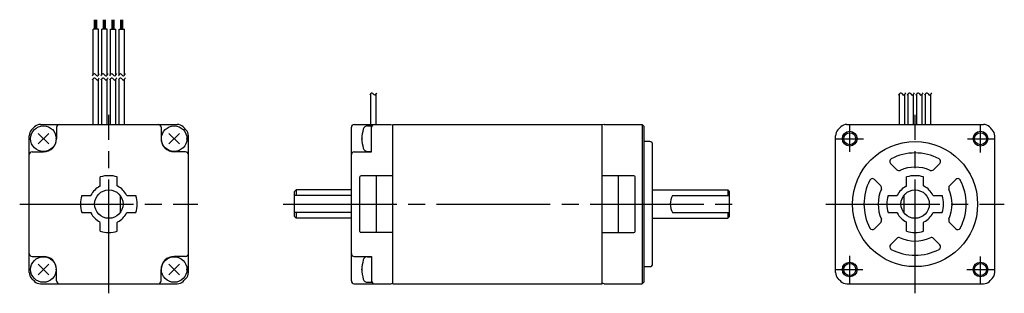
# Model space of a CAD drawing. Extents: x -99 to 74, y -51 to -3.
import ezdxf

# ---------------------------------------------------------------- set-up
doc = ezdxf.new("R2010")
doc.units = 0
doc.header["$MEASUREMENT"] = 0
doc.header["$PDSIZE"] = -0.5
doc.linetypes.add('CENTER', pattern=[27, 20, -2, 3, -2])
doc.layers.get('0').update_dxf_attribs({"linetype": 'CONTINUOUS'})

# ---------------------------------------------------------------- blocks, each defined once
blk = doc.blocks.new('A$C1562716E')
for p, q in [((16.36, 49.59), (16.36, 51.28)), ((16.55, 49.59), (16.55, 51.28)), ((16.74, 49.59), (16.74, 51.28)), ((17.89, 49.59), (17.89, 51.28)), ((18.08, 49.59), (18.08, 51.28)), ((18.27, 49.59), (18.27, 51.28)), ((19.43, 49.59), (19.43, 51.28)), ((19.62, 49.59), (19.62, 51.28)), ((19.81, 49.59), (19.81, 51.28)), ((20.96, 49.59), (20.96, 51.28)), ((21.15, 49.59), (21.15, 51.28)), ((21.34, 49.59), (21.34, 51.28)), ((16.08, 41.59), (16.08, 49.59)), ((17.02, 49.59), (16.08, 49.59)), ((17.02, 41.52), (17.02, 49.59)), ((17.61, 41.59), (17.61, 49.59)), ((18.55, 49.59), (17.61, 49.59)), ((18.55, 41.52), (18.55, 49.59)), ((19.14, 41.59), (19.14, 49.59)), ((19.14, 49.59), (20.08, 49.59)), ((20.08, 41.52), (20.08, 49.59)), ((20.67, 41.59), (20.67, 49.59)), ((20.67, 49.59), (21.61, 49.59)), ((21.61, 41.52), (21.61, 49.59)), ((16.08, 32.85), (16.08, 40.88)), ((17.02, 32.85), (17.02, 40.81)), ((17.61, 32.85), (17.61, 40.88)), ((18.55, 32.85), (18.55, 40.81)), ((19.14, 32.85), (19.14, 40.88)), ((20.08, 32.85), (20.08, 40.81)), ((20.67, 32.85), (20.67, 40.88)), ((21.61, 32.85), (21.61, 40.81)), ((64.96, 32.85), (64.96, 38.32)), ((65.9, 32.85), (65.9, 38.24)), ((157.95, 32.85), (157.95, 38.23)), ((158.89, 32.85), (158.89, 38.16)), ((159.48, 32.85), (159.48, 38.23)), ((160.42, 32.85), (160.42, 38.16)), ((161.01, 32.85), (161.01, 38.23)), ((161.95, 32.85), (161.95, 38.16)), ((162.54, 32.85), (162.54, 38.23)), ((163.48, 32.85), (163.48, 38.16)), ((6.43, 31.27), (8.27, 29.43)), ((6.43, 29.43), (8.27, 31.27)), ((6.82, 32.85), (30.88, 32.85)), ((9.65, 32.35), (9.65, 30.35)), ((28.05, 32.35), (28.05, 30.35)), ((29.43, 31.27), (31.27, 29.43)), ((29.43, 29.43), (31.27, 31.27)), ((61.53, 5.35), (61.53, 32.35)), ((62.03, 32.85), (68.48, 32.85)), ((64.39, 32.6), (65.08, 32.6)), ((65.08, 28.1), (65.08, 32.6)), ((65.08, 28.05), (65.08, 32.35)), ((68.48, 32.85), (68.83, 32.76)), ((68.83, 32.85), (105.63, 32.85)), ((68.83, 4.85), (68.83, 32.85)), ((105.63, 4.85), (105.63, 32.85)), ((105.98, 32.85), (105.63, 32.76)), ((105.98, 32.85), (112.68, 32.85)), ((113.03, 32.5), (112.68, 32.85)), ((112.68, 32.85), (112.68, 4.85)), ((113.03, 5.2), (113.03, 32.5)), ((148.68, 32.85), (172.75, 32.85)), ((4.85, 6.82), (4.85, 30.88)), ((32.85, 6.82), (32.85, 30.88)), ((114.03, 29.85), (113.03, 29.85)), ((146.71, 6.82), (146.71, 30.88)), ((174.71, 6.82), (174.71, 30.88)), ((5.35, 28.05), (7.35, 28.05)), ((32.35, 28.05), (30.35, 28.05)), ((62.03, 28.05), (65.08, 28.05)), ((64.39, 28.1), (65.08, 28.1)), ((114.53, 8.35), (114.53, 29.35)), ((156.38, 26.01), (157.51, 24.89)), ((163.92, 24.89), (165.04, 26.01)), ((17.35, 22.07), (17.35, 23.62)), ((20.35, 22.07), (20.35, 23.62)), ((63.03, 14.05), (63.03, 23.65)), ((68.83, 23.85), (63.23, 23.85)), ((65.93, 13.85), (65.93, 23.85)), ((111.23, 23.85), (105.63, 23.85)), ((108.53, 13.85), (108.53, 23.85)), ((111.43, 14.05), (111.43, 23.65)), ((153.56, 23.18), (154.68, 22.06)), ((159.21, 22.07), (159.21, 23.62)), ((162.21, 22.07), (162.21, 23.62)), ((166.75, 22.06), (167.87, 23.18)), ((51.83, 21.35), (51.53, 21.05)), ((51.53, 16.65), (51.53, 21.05)), ((61.53, 21.35), (51.83, 21.35)), ((51.83, 21.35), (51.83, 20.35)), ((114.53, 21.35), (127.73, 21.35)), ((127.73, 21.35), (128.03, 21.05)), ((127.73, 21.35), (127.73, 20.35)), ((128.03, 16.65), (128.03, 21.05)), ((14.08, 20.35), (15.63, 20.35)), ((20.85, 20.35), (20.85, 17.35)), ((22.07, 20.35), (23.62, 20.35)), ((61.53, 20.35), (51.53, 20.35)), ((118.03, 20.35), (128.03, 20.35)), ((155.94, 20.35), (157.49, 20.35)), ((158.71, 20.35), (158.71, 17.35)), ((163.94, 20.35), (165.48, 20.35)), ((14.08, 17.35), (15.63, 17.35)), ((22.07, 17.35), (23.62, 17.35)), ((61.53, 17.35), (51.53, 17.35)), ((51.83, 17.35), (51.83, 16.35)), ((118.03, 17.35), (128.03, 17.35)), ((127.73, 17.35), (127.73, 16.35)), ((155.94, 17.35), (157.49, 17.35)), ((163.94, 17.35), (165.48, 17.35)), ((17.35, 14.08), (17.35, 15.63)), ((20.35, 14.08), (20.35, 15.63)), ((51.53, 16.65), (51.83, 16.35)), ((61.53, 16.35), (51.83, 16.35)), ((114.53, 16.35), (127.73, 16.35)), ((128.03, 16.65), (127.73, 16.35)), ((153.56, 14.52), (154.68, 15.64)), ((159.21, 14.08), (159.21, 15.63)), ((162.21, 14.08), (162.21, 15.63)), ((166.75, 15.64), (167.87, 14.52)), ((68.83, 13.85), (63.23, 13.85)), ((105.63, 13.85), (111.23, 13.85)), ((156.38, 11.69), (157.51, 12.81)), ((163.92, 12.81), (165.04, 11.69)), ((5.35, 9.65), (7.35, 9.65)), ((32.35, 9.65), (30.35, 9.65)), ((62.03, 9.65), (65.08, 9.65)), ((64.39, 9.6), (65.08, 9.6)), ((65.08, 9.65), (65.08, 5.35)), ((65.08, 9.6), (65.08, 5.1)), ((6.43, 8.27), (8.27, 6.43)), ((6.43, 6.43), (8.27, 8.27)), ((9.65, 5.35), (9.65, 7.35)), ((28.05, 5.35), (28.05, 7.35)), ((29.43, 8.27), (31.27, 6.43)), ((29.43, 6.43), (31.27, 8.27)), ((113.03, 7.85), (114.03, 7.85)), ((113.03, 5.2), (112.68, 4.85)), ((6.82, 4.85), (30.88, 4.85)), ((62.03, 4.85), (68.48, 4.85)), ((64.39, 5.1), (65.08, 5.1)), ((68.48, 4.85), (68.83, 4.94)), ((68.83, 4.85), (105.63, 4.85)), ((105.98, 4.85), (105.63, 4.94)), ((105.98, 4.85), (112.68, 4.85)), ((148.68, 4.85), (172.75, 4.85))]:
    blk.add_line(p, q)
at = {"linetype": 'CENTER'}
for p, q in [((18.85, 3.17), (18.85, 34.53)), ((149.21, 28.06), (149.21, 32.93)), ((160.71, 3.17), (160.71, 34.53)), ((172.21, 27.95), (172.21, 32.77)), ((146.79, 30.35), (151.61, 30.35)), ((169.93, 30.35), (174.8, 30.35)), ((3.17, 18.85), (34.53, 18.85)), ((49.53, 18.85), (130.03, 18.85)), ((145.03, 18.85), (176.4, 18.85)), ((149.21, 4.93), (149.21, 9.75)), ((172.21, 4.77), (172.21, 9.64)), ((146.63, 7.35), (151.5, 7.35)), ((169.82, 7.35), (174.63, 7.35))]:
    blk.add_line(p, q, dxfattribs=at)
for centre, radius in [((7.35, 30.35), 2.25), ((30.35, 30.35), 2.25), ((149.21, 30.35), 1.3), ((149.21, 30.35), 1.06), ((172.21, 30.35), 1.3), ((172.21, 30.35), 1.06), ((160.71, 18.85), 11), ((18.85, 18.85), 2.5), ((160.71, 18.85), 2.5), ((7.35, 7.35), 2.25), ((30.35, 7.35), 2.25), ((149.21, 7.35), 1.3), ((149.21, 7.35), 1.06), ((172.21, 7.35), 1.3), ((172.21, 7.35), 1.06)]:
    blk.add_circle(centre, radius)
for centre, radius, start, end in [((6.35, 30.88), 1.5, 136.0926, 180), ((18.85, 18.85), 18.85, 133.9086, 136.0926), ((6.82, 31.35), 1.5, 90, 133.9086), ((10.15, 32.35), 0.5, 90, 180), ((27.55, 32.35), 0.5, 0, 90), ((30.88, 31.35), 1.5, 46.0914, 90), ((18.85, 18.85), 18.85, 43.9078, 46.0914), ((31.35, 30.88), 1.5, 0, 43.9078), ((62.03, 32.35), 0.5, 90, 180), ((69.38, 30.35), 6, 163.8084, 196.1915), ((64.39, 31.8), 0.8, 89.9988, 163.8072), ((65.58, 32.35), 0.5, 90, 180), ((148.21, 30.88), 1.5, 136.0926, 180), ((160.71, 18.85), 18.85, 133.9086, 136.0926), ((148.68, 31.35), 1.5, 90, 133.9086), ((172.75, 31.35), 1.5, 46.0914, 90), ((160.71, 18.85), 18.85, 43.9074, 46.0914), ((173.21, 30.88), 1.5, 0, 43.9074), ((7.35, 30.35), 2.3, 270, 0), ((30.35, 30.35), 2.3, 180, 270), ((114.03, 29.35), 0.5, 0, 90), ((5.35, 27.55), 0.5, 90, 180), ((32.35, 27.55), 0.5, 0, 90), ((62.03, 27.55), 0.5, 90, 180), ((64.39, 28.9), 0.8, 196.1927, 270.001), ((160.71, 18.85), 9, 62.1047, 117.8953), ((156.74, 26.36), 0.5, 117.8948, 224.9999), ((164.69, 26.36), 0.5, 314.9998, 62.105), ((157.86, 25.24), 0.5, 225, 294.0747), ((160.71, 18.85), 6.5, 65.9248, 114.0751), ((163.57, 25.24), 0.5, 245.9251, 314.9998), ((18.85, 18.85), 5, 72.5423, 107.4576), ((63.23, 23.65), 0.2, 90, 180), ((111.23, 23.65), 0.2, 0, 90), ((160.71, 18.85), 9, 152.1046, 207.8953), ((153.2, 22.83), 0.5, 45, 152.1051), ((160.71, 18.85), 5, 72.5423, 107.4576), ((168.23, 22.83), 0.5, 27.8949, 134.9999), ((160.71, 18.85), 9, 332.1045, 27.8953), ((18.85, 18.85), 3.5, 116.3878, 153.6123), ((17.25, 22.07), 0.1, 296.386, 0), ((20.45, 22.07), 0.1, 179.9999, 243.6138), ((18.85, 18.85), 3.5, 26.3878, 63.6122), ((160.71, 18.85), 6.5, 155.9249, 204.0751), ((154.32, 21.71), 0.5, 335.9251, 45), ((160.71, 18.85), 3.5, 116.3878, 153.6123), ((159.11, 22.07), 0.1, 296.386, 0), ((162.31, 22.07), 0.1, 179.9999, 243.6138), ((160.71, 18.85), 3.5, 26.3878, 63.6122), ((167.11, 21.71), 0.5, 134.9999, 204.0748), ((160.71, 18.85), 6.5, 335.9248, 24.0752), ((18.85, 18.85), 5, 162.5424, 197.4576), ((15.63, 20.45), 0.1, 270, 333.6128), ((22.07, 20.45), 0.1, 206.3891, 270), ((18.85, 18.85), 5, 342.5422, 17.4576), ((120.63, 18.85), 3, 150, 210), ((160.71, 18.85), 5, 162.5424, 197.4576), ((157.49, 20.45), 0.1, 270, 333.6128), ((163.94, 20.45), 0.1, 206.3891, 270), ((160.71, 18.85), 5, 342.5422, 17.4576), ((15.63, 17.25), 0.1, 26.3891, 90), ((22.07, 17.25), 0.1, 90, 153.6128), ((157.49, 17.25), 0.1, 26.3891, 90), ((163.94, 17.25), 0.1, 90, 153.6128), ((18.85, 18.85), 3.5, 206.3878, 243.6123), ((20.45, 15.63), 0.1, 116.3862, 180), ((20.45, 15.63), 0.1, 116.3861, 179.9999), ((18.85, 18.85), 3.5, 296.3879, 333.6121), ((154.32, 15.99), 0.5, 314.9998, 24.0749), ((160.71, 18.85), 3.5, 206.3878, 243.6123), ((159.11, 15.63), 0.1, 0, 63.6138), ((162.31, 15.63), 0.1, 116.3861, 179.9999), ((160.71, 18.85), 3.5, 296.3879, 333.6121), ((167.11, 15.99), 0.5, 155.9251, 225), ((18.85, 18.85), 5, 252.5424, 287.4575), ((63.23, 14.05), 0.2, 180, 270), ((111.23, 14.05), 0.2, 270, 0), ((153.2, 14.87), 0.5, 207.8949, 314.9998), ((160.71, 18.85), 5, 252.5424, 287.4575), ((168.23, 14.87), 0.5, 225, 332.105), ((157.86, 12.46), 0.5, 65.9251, 134.9999), ((160.71, 18.85), 6.5, 245.9248, 294.0749), ((163.57, 12.46), 0.5, 45, 114.0749), ((156.74, 11.34), 0.5, 134.9999, 242.1051), ((160.71, 18.85), 9, 242.1047, 297.8953), ((164.69, 11.34), 0.5, 297.8948, 45), ((5.35, 10.15), 0.5, 180, 270), ((7.35, 7.35), 2.3, 0, 90), ((30.35, 7.35), 2.3, 90, 180), ((32.35, 10.15), 0.5, 270, 0), ((62.03, 10.15), 0.5, 180, 270), ((69.38, 7.35), 6, 163.8085, 196.1916), ((64.39, 8.8), 0.8, 89.999, 163.8073), ((114.03, 8.35), 0.5, 269.9998, 0), ((6.35, 6.82), 1.5, 180, 223.9074), ((18.85, 18.85), 18.85, 223.9074, 226.0926), ((6.82, 6.35), 1.5, 226.0926, 270), ((10.15, 5.35), 0.5, 180, 270), ((27.55, 5.35), 0.5, 270, 0), ((30.88, 6.35), 1.5, 270, 313.9074), ((18.85, 18.85), 18.85, 313.9074, 316.0922), ((31.35, 6.82), 1.5, 316.0922, 0), ((62.03, 5.35), 0.5, 180, 270.0005), ((64.39, 5.9), 0.8, 196.1928, 270.0012), ((65.58, 5.35), 0.5, 180, 270.0005), ((148.21, 6.82), 1.5, 180, 223.9074), ((160.71, 18.85), 18.85, 223.9074, 226.0926), ((148.68, 6.35), 1.5, 226.0926, 270), ((172.75, 6.35), 1.5, 270, 313.9074), ((160.71, 18.85), 18.85, 313.9074, 316.0926), ((173.21, 6.82), 1.5, 316.0926, 0)]:
    blk.add_arc(centre, radius, start, end)
for points in [[(15.98, 41.4), (16.08, 41.6), (16.32, 42.06), (16.82, 41.1), (17.07, 41.57), (17.18, 41.79)], [(17.51, 41.4), (17.61, 41.6), (17.85, 42.06), (18.35, 41.1), (18.6, 41.57), (18.71, 41.79)], [(19.04, 41.4), (19.14, 41.6), (19.38, 42.06), (19.88, 41.1), (20.13, 41.57), (20.24, 41.79)], [(20.57, 41.4), (20.67, 41.6), (20.91, 42.06), (21.41, 41.1), (21.66, 41.57), (21.77, 41.79)], [(15.98, 40.68), (16.08, 40.88), (16.32, 41.34), (16.82, 40.39), (17.07, 40.86), (17.18, 41.07)], [(17.51, 40.68), (17.61, 40.88), (17.85, 41.34), (18.35, 40.39), (18.6, 40.86), (18.71, 41.07)], [(19.04, 40.68), (19.14, 40.88), (19.38, 41.34), (19.88, 40.39), (20.13, 40.86), (20.24, 41.07)], [(20.57, 40.68), (20.67, 40.88), (20.91, 41.34), (21.41, 40.39), (21.66, 40.86), (21.77, 41.07)], [(64.81, 38.04), (64.91, 38.24), (65.14, 38.7), (65.64, 37.75), (65.89, 38.22), (66.01, 38.43)], [(157.84, 38.03), (157.95, 38.23), (158.18, 38.69), (158.68, 37.74), (158.93, 38.21), (159.05, 38.42)], [(159.37, 38.03), (159.48, 38.23), (159.71, 38.69), (160.21, 37.74), (160.46, 38.21), (160.58, 38.42)], [(160.9, 38.03), (161.01, 38.23), (161.24, 38.69), (161.74, 37.74), (161.99, 38.21), (162.11, 38.42)], [(162.43, 38.03), (162.54, 38.23), (162.77, 38.69), (163.27, 37.74), (163.52, 38.21), (163.64, 38.42)]]:
    blk.add_open_spline(points, degree=3, knots=[0, 0, 0, 0, 0.509844, 1.160779, 1.705252, 1.705252, 1.705252, 1.705252])
for p in [(7.35, 30.35), (7.35, 30.35), (9.6, 30.35), (30.35, 30.35), (30.35, 30.35), (32.6, 30.35), (63.38, 30.35), (149.21, 30.35), (149.21, 30.35), (172.21, 30.35), (172.21, 30.35), (18.85, 18.85), (18.85, 18.85), (160.71, 18.85), (160.71, 18.85), (7.35, 7.35), (7.35, 7.35), (9.6, 7.35), (30.35, 7.35), (30.35, 7.35), (32.6, 7.35), (63.38, 7.35), (149.21, 7.35), (149.21, 7.35), (172.21, 7.35), (172.21, 7.35)]:
    blk.add_point(p)

msp = doc.modelspace()

# ---------------------------------------------------------------- block references
msp.add_blockref('A$C1562716E', (-102.53, -54.38))

doc.saveas('drawing.dxf')
